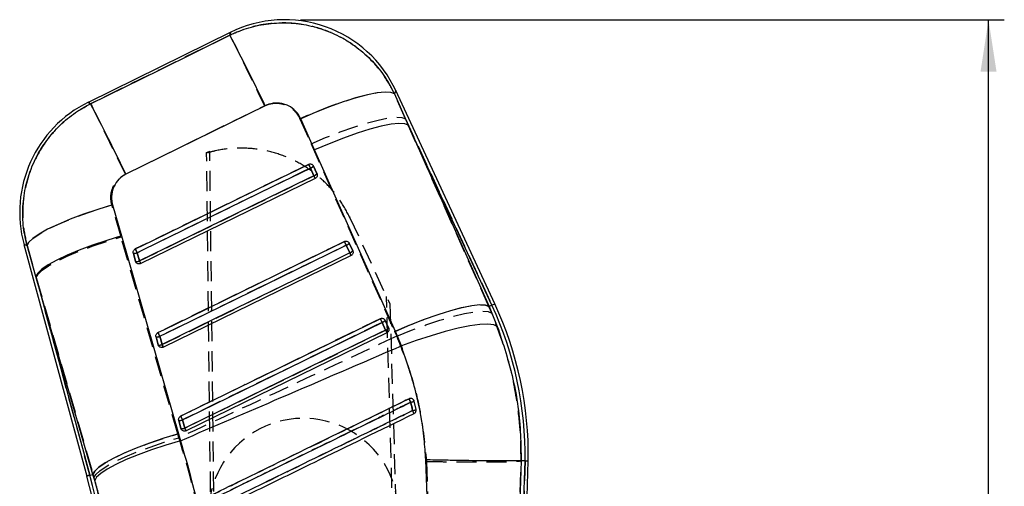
# Model space of a CAD drawing. Extents: x 42 to 497, y 26 to 378.
# Tile 16 of 19: x 196 to 279, y 322 to 361. Entities that reach past the tile are written whole.
import ezdxf

# ---------------------------------------------------------------- set-up
doc = ezdxf.new("R2010")
doc.units = 0
doc.header["$LTSCALE"] = 1.333333
doc.linetypes.add('HIDDEN', pattern=[1.905, 1.27, -0.635])
doc.layers.get('0').update_dxf_attribs({"linetype": 'CONTINUOUS'})
doc.layers.add('FORMATO', color=179, linetype='CONTINUOUS')
doc.styles.add('SLDTEXTSTYLE0', font='TXT', dxfattribs={"width": 0.75})
doc.dimstyles.new('SLDDIMSTYLE0', dxfattribs={"dimtxt": 4.666667, "dimasz": 4.402667, "dimexe": 0, "dimexo": 0.0625, "dimgap": 1.166667, "dimtad": 1, "dimdec": 0, "dimrnd": 1e-09, "dimzin": 12, "dimtxsty": 'SLDTEXTSTYLE0', "dimsah": 1, "dimcen": 0.09, "dimazin": 3, "dimtfac": 1, "dimtdec": 0, "dimtofl": 0, "dimtmove": 0, "dimatfit": 3, "dimtolj": 1, "dimtzin": 12})

# ---------------------------------------------------------------- blocks, each defined once
blk = doc.blocks.new('_D_1')
at = {"layer": 'FORMATO'}
for p, q in [((219.685, 360.949), (279.158, 360.949)), ((277.824, 145.941), (277.824, 360.949)), ((265.867, 145.941), (279.158, 145.941))]:
    blk.add_line(p, q, dxfattribs=at)
for points in [[(277.824, 360.949), (277.147, 356.547), (278.502, 356.547)], [(277.824, 145.941), (278.502, 150.343), (277.147, 150.343)]]:
    blk.add_solid(points, dxfattribs=at)
at = {"layer": 'FORMATO', "insert": (271.809, 272.536), "char_height": 4.6667, "attachment_point": 1, "rotation": 90, "style": 'SLDTEXTSTYLE0'}
blk.add_mtext('215', dxfattribs=at)

msp = doc.modelspace()

# ---------------------------------------------------------------- linework, layer by layer
at = {"color": 7, "linetype": 'CONTINUOUS'}
for p, q in [((213.784298, 359.887508), (201.739721, 353.96689)), ((227.622075, 354.685185), (228.794115, 352.044968)), ((236.105127, 336.938826), (227.74207, 354.955358)), ((220.876264, 349.944053), (219.698215, 352.580605)), ((228.794115, 352.044968), (235.621, 336.714102)), ((235.859192, 336.824668), (228.794115, 352.044968)), ((227.706765, 334.617181), (220.876264, 349.944053)), ((220.520251, 348.411647), (220.818099, 347.769959)), ((220.775046, 348.587898), (221.072903, 347.946225)), ((221.072903, 347.946225), (221.084476, 347.917406)), ((220.929936, 347.545309), (206.177436, 340.34246)), ((203.80019, 345.30258), (204.553139, 342.687575)), ((204.553139, 342.687575), (209.374979, 325.967504)), ((223.801299, 342.068432), (224.099156, 341.426758)), ((196.314968, 341.965316), (201.623459, 322.395583)), ((197.330419, 339.257536), (196.574114, 341.871051)), ((205.750823, 340.534253), (205.562286, 341.229288)), ((206.065696, 340.566886), (205.877166, 341.261936)), ((223.546428, 341.892121), (223.844278, 341.250447)), ((224.099156, 341.426758), (224.110892, 341.397477)), ((205.777683, 340.468166), (205.750823, 340.534253)), ((223.956183, 341.025872), (208.093003, 333.280725)), ((202.146504, 322.537465), (197.330419, 339.257536)), ((197.330419, 339.257536), (201.885138, 322.466573)), ((235.859192, 336.824668), (235.621, 336.714102)), ((235.621, 336.714102), (236.314342, 335.041208)), ((226.572625, 335.37264), (226.870476, 334.730966)), ((226.82755, 335.54898), (227.125406, 334.907306)), ((226.98243, 334.50642), (210.008569, 326.218998)), ((227.125406, 334.907306), (227.137254, 334.877683)), ((228.207695, 333.39457), (227.706765, 334.617181)), ((207.666379, 333.472533), (207.477842, 334.167583)), ((207.981164, 333.505152), (207.792633, 334.200201)), ((207.692992, 333.406893), (207.666379, 333.472533)), ((229.284036, 328.721596), (229.270458, 328.764235)), ((229.444336, 328.010177), (229.284036, 328.721596)), ((209.58194, 326.410813), (209.393403, 327.105855)), ((209.896665, 326.443417), (209.708132, 327.138459)), ((209.608386, 326.345479), (209.58194, 326.410813)), ((209.374979, 325.967504), (209.541593, 325.379541)), ((230.404323, 319.909779), (230.269542, 323.759517)), ((237.012822, 271.851038), (238.662641, 323.682068)), ((237.09696, 265.971849), (238.933719, 323.675809)), ((238.321629, 323.689906), (238.226793, 320.290452)), ((238.321797, 323.689913), (238.321629, 323.689906)), ((238.662641, 323.682068), (238.321797, 323.689913)), ((238.662641, 323.682068), (238.933719, 323.675809)), ((201.885138, 322.466573), (202.146504, 322.537465)), ((202.294283, 322.019731), (202.146504, 322.537465))]:
    msp.add_line(p, q, dxfattribs=at)
at = {"color": 7, "linetype": 'HIDDEN'}
for p, q in [((228.554987, 352.560116), (227.617385, 354.67462)), ((204.881784, 347.890047), (216.651377, 353.67286)), ((219.63818, 352.569355), (220.580137, 350.457085)), ((228.554987, 352.560116), (235.859192, 336.824668)), ((235.609313, 336.708678), (228.554987, 352.560116)), ((220.580137, 350.457085), (227.635561, 334.606899)), ((211.746643, 349.723799), (212.015717, 349.856091)), ((212.805232, 260.11773), (211.747207, 349.67613)), ((213.103177, 260.123851), (212.015717, 349.856091)), ((220.820245, 347.770063), (220.522391, 348.411737)), ((221.072797, 347.946523), (220.774941, 348.588196)), ((221.080803, 347.927568), (221.072797, 347.946523)), ((220.929936, 347.545309), (220.820245, 347.770063)), ((204.520624, 342.599241), (203.745172, 345.295919)), ((223.816315, 344.315899), (223.859187, 344.223542)), ((223.859187, 344.223542), (227.237555, 336.945517)), ((209.316865, 325.960321), (204.520624, 342.599241)), ((224.099045, 341.427071), (223.801189, 342.068745)), ((196.572248, 341.871736), (197.352398, 339.176504)), ((205.562487, 341.22893), (205.751024, 340.533895)), ((205.879241, 341.262189), (206.067775, 340.567155)), ((223.846472, 341.250611), (223.548618, 341.89227)), ((224.107103, 341.407982), (224.099045, 341.427071)), ((205.751024, 340.533895), (205.783494, 340.458168)), ((206.177436, 340.34246), (206.067775, 340.567155)), ((201.885138, 322.466573), (197.352398, 339.176504)), ((197.352398, 339.176504), (202.146955, 322.537591)), ((229.178711, 260.45409), (226.944499, 337.576849)), ((227.237555, 336.945517), (229.476656, 260.460211)), ((235.859192, 336.824668), (235.609313, 336.708678)), ((235.850628, 336.157916), (235.609313, 336.708678)), ((226.872705, 334.731145), (226.57485, 335.372818)), ((227.125293, 334.907619), (226.827437, 335.549293)), ((227.133386, 334.888441), (227.125293, 334.907619)), ((227.635561, 334.606899), (227.80992, 334.204314)), ((207.47805, 334.16721), (207.666587, 333.47216)), ((207.794778, 334.20047), (207.983313, 333.50542)), ((207.666587, 333.47216), (207.698979, 333.396567)), ((228.854793, 328.923678), (228.885249, 328.932939)), ((209.393615, 327.105483), (209.582152, 326.410433)), ((209.710324, 327.138735), (209.898861, 326.443685)), ((209.582152, 326.410433), (209.614491, 326.334921)), ((209.411809, 325.627712), (209.316865, 325.960321)), ((238.662641, 323.682068), (237.028094, 272.330819)), ((238.250181, 321.037618), (238.322404, 323.689839)), ((230.319748, 323.632469), (230.435463, 320.659755)), ((201.885138, 322.466573), (202.146955, 322.537591)), ((202.146955, 322.537591), (202.231206, 322.244717))]:
    msp.add_line(p, q, dxfattribs=at)
at = {"color": 7, "linetype": 'HIDDEN', "flags": 128}
for points in [[(213.71747, 359.637676), (207.785763, 356.721757), (201.949004, 353.852523)], [(213.784298, 359.887508), (213.776628, 359.858839), (213.71747, 359.637676)], [(213.71747, 359.637676), (213.809418, 359.451262), (213.995511, 359.073309), (214.270715, 358.514024), (214.627585, 357.788561), (215.05647, 356.91653), (215.545766, 355.921535), (216.08224, 354.830472), (216.651377, 353.67286)], [(227.617385, 354.67462), (227.31858, 354.801042), (226.825843, 354.830129), (226.152742, 354.761107), (225.317811, 354.595853), (224.344043, 354.338927), (223.258253, 353.997407), (222.090343, 353.580696), (220.872473, 353.100268), (219.63818, 352.569355)], [(227.617385, 354.67462), (227.727678, 354.922963), (227.74207, 354.955358)], [(201.949004, 353.852523), (201.762904, 353.954224), (201.739721, 353.96689)], [(201.949004, 353.852523), (202.040941, 353.66614), (202.226974, 353.288306), (202.502068, 352.729259), (202.858787, 352.004109), (203.287494, 351.132465), (203.776587, 350.137872), (204.31285, 349.047242), (204.881784, 347.890047)], [(220.580137, 350.457085), (221.809631, 350.984303), (223.022973, 351.461572), (224.187044, 351.875854), (225.270068, 352.215854), (226.242483, 352.472288), (227.077749, 352.638153), (227.753065, 352.708934), (228.249999, 352.682678), (228.554987, 352.560116)], [(220.367443, 348.729012), (219.820189, 348.46182), (217.631171, 347.393034), (208.875099, 343.117906), (205.724269, 341.579525)], [(220.522391, 348.411737), (220.496558, 348.464651), (220.470797, 348.517416), (220.446078, 348.568035), (220.423332, 348.614616), (220.403416, 348.655401), (220.387079, 348.688839), (220.374935, 348.713694), (220.367443, 348.729012)], [(220.522391, 348.411737), (219.975138, 348.144544), (217.786124, 347.075758), (209.030068, 342.8006), (205.879241, 341.262189)], [(206.067775, 340.567155), (206.615031, 340.834347), (208.804043, 341.903133), (217.560102, 346.178306), (220.820245, 347.770063)], [(196.572248, 341.871736), (196.712569, 342.149896), (197.054029, 342.476336), (197.587665, 342.842473), (198.299498, 343.238724), (199.170858, 343.65469), (200.178899, 344.079463), (201.297198, 344.501925), (202.496436, 344.910977), (203.745172, 345.295919)], [(197.352398, 339.176504), (197.501168, 339.455886), (197.848577, 339.782936), (198.385615, 340.149207), (199.098345, 340.545161), (199.96829, 340.960545), (200.972881, 341.384588), (202.086061, 341.80629), (203.278955, 342.214702), (204.520624, 342.599241)], [(223.393686, 342.209561), (222.846432, 341.942368), (220.657414, 340.873597), (211.901341, 336.598469), (207.639829, 334.51779)], [(223.548618, 341.89227), (223.522784, 341.945184), (223.497024, 341.997949), (223.472307, 342.048568), (223.449562, 342.095149), (223.429648, 342.135934), (223.413315, 342.169387), (223.401174, 342.194242), (223.393686, 342.209561)], [(196.314968, 341.965316), (196.343359, 341.954989), (196.572248, 341.871736)], [(205.879241, 341.262189), (205.85341, 341.315104), (205.82765, 341.367869), (205.802929, 341.418488), (205.780179, 341.465069), (205.760259, 341.505868), (205.743917, 341.539321), (205.731768, 341.564176), (205.724269, 341.579525)], [(223.548618, 341.89227), (223.001365, 341.625077), (220.812349, 340.556292), (212.056285, 336.281149), (207.794778, 334.20047)], [(207.983313, 333.50542), (208.530568, 333.772613), (210.719584, 334.841398), (219.475648, 339.116556), (223.846472, 341.250611)], [(223.956183, 341.025872), (223.95417, 341.03), (223.948189, 341.042248), (223.93842, 341.062261), (223.925156, 341.08944), (223.908798, 341.122938), (223.889841, 341.161771), (223.868855, 341.20476), (223.846472, 341.250611)], [(227.635561, 334.606899), (228.864911, 335.133983), (230.078086, 335.611103), (231.241981, 336.025221), (232.324831, 336.365072), (233.29709, 336.621342), (234.132225, 336.787058), (234.807447, 336.857689), (235.304329, 336.831329), (235.609313, 336.708678)], [(227.80992, 334.204314), (229.052581, 334.708703), (230.278624, 335.163502), (231.454429, 335.556252), (232.547757, 335.876165), (233.528628, 336.114479), (234.370147, 336.264668), (235.04924, 336.322589), (235.547286, 336.286677), (235.850628, 336.157916)], [(226.419931, 335.690124), (225.872676, 335.422931), (223.683657, 334.354145), (214.927584, 330.079017), (209.555391, 327.456062)], [(226.57485, 335.372818), (226.027596, 335.105626), (223.83858, 334.03684), (215.082513, 329.761697), (209.710324, 327.138735)], [(226.419931, 335.690124), (226.427416, 335.67479), (226.439554, 335.649935), (226.455885, 335.616482), (226.475798, 335.575698), (226.49854, 335.529117), (226.523256, 335.478497), (226.549017, 335.425732), (226.57485, 335.372818)], [(207.794778, 334.20047), (207.768943, 334.253369), (207.743183, 334.306134), (207.718466, 334.356753), (207.695719, 334.403349), (207.675804, 334.444133), (207.659465, 334.477586), (207.647324, 334.502457), (207.639829, 334.51779)], [(209.898861, 326.443685), (210.446116, 326.710885), (212.635132, 327.779671), (221.391199, 332.054807), (226.872705, 334.731145)], [(226.872705, 334.731145), (226.895088, 334.685309), (226.916075, 334.642319), (226.935034, 334.603486), (226.951393, 334.569989), (226.964658, 334.542809), (226.974431, 334.522797), (226.980414, 334.510548), (226.98243, 334.50642)], [(208.093003, 333.280725), (208.090991, 333.284853), (208.08501, 333.297102), (208.075242, 333.317114), (208.061982, 333.344279), (208.045628, 333.377776), (208.026674, 333.416609), (208.005691, 333.459584), (207.983313, 333.50542)], [(209.555391, 327.456062), (209.562881, 327.440722), (209.57502, 327.415852), (209.591355, 327.382399), (209.611269, 327.341614), (209.634014, 327.295026), (209.658731, 327.244406), (209.684491, 327.191641), (209.710324, 327.138735)], [(209.898861, 326.443685), (209.921241, 326.397849), (209.942224, 326.354874), (209.96118, 326.316049), (209.977538, 326.282551), (209.9908, 326.255387), (210.000571, 326.235374), (210.006554, 326.223125), (210.008569, 326.218998)], [(202.146955, 322.537591), (202.29578, 322.816936), (202.643298, 323.143972), (203.180488, 323.510228), (203.89342, 323.906189), (204.763588, 324.321581), (205.768425, 324.745638), (206.881851, 325.167348), (208.074983, 325.575782), (209.316865, 325.960321)], [(202.231206, 322.244717), (202.381354, 322.522914), (202.73019, 322.847752), (203.268673, 323.210811), (203.982856, 323.602682), (204.854228, 324.013216), (205.860209, 324.43176), (206.97473, 324.847488), (208.168913, 325.24961), (209.411809, 325.627712)], [(201.885138, 322.466573), (201.770693, 322.435526), (201.688908, 322.413338), (201.639824, 322.400024), (201.623459, 322.395583)]]:
    msp.add_lwpolyline(points, dxfattribs=at)
at = {"color": 7, "linetype": 'CONTINUOUS', "flags": 128}
for points in [[(201.949746, 353.852121), (207.784672, 356.724305), (213.719608, 359.645678)], [(227.622075, 354.685185), (227.327869, 354.80885), (226.84084, 354.835881), (226.174309, 354.765547), (225.346515, 354.599787), (224.380103, 354.343099), (223.301515, 354.002533), (222.140257, 353.587417), (220.928103, 353.109075), (219.698215, 352.580605)], [(216.708999, 353.681339), (210.772084, 350.764302), (204.935197, 347.89641)], [(228.794115, 352.044968), (228.492313, 352.163998), (228.000152, 352.187661), (227.330949, 352.115301), (226.502811, 351.9489), (225.538144, 351.692928), (224.463051, 351.354344), (223.306621, 350.942282), (222.100144, 350.467918), (220.876264, 349.944053)], [(205.723856, 341.579495), (206.271097, 341.846688), (208.460067, 342.915444), (217.215946, 347.190512), (220.367015, 348.729027)], [(205.877166, 341.261936), (206.424408, 341.529129), (208.613364, 342.59793), (217.369193, 346.873088), (220.520251, 348.411647)], [(220.818099, 347.769959), (220.270859, 347.502766), (218.081901, 346.43398), (209.326072, 342.158807), (206.065696, 340.566886)], [(203.80019, 345.30258), (202.544786, 344.917295), (201.338068, 344.507484), (200.21195, 344.084007), (199.196208, 343.658043), (198.317703, 343.240855), (197.599665, 342.843471), (197.061081, 342.476426), (196.71619, 342.149405), (196.574114, 341.871051)], [(204.553139, 342.687575), (203.304406, 342.302663), (202.10366, 341.893477), (200.982325, 341.470716), (199.969765, 341.045467), (199.092478, 340.628845), (198.37343, 340.231759), (197.831448, 339.864624), (197.480716, 339.537022), (197.330419, 339.257536)], [(207.6394, 334.51776), (208.186642, 334.784953), (210.375609, 335.853709), (219.131476, 340.128762), (223.393249, 342.209561)], [(207.792633, 334.200201), (208.339872, 334.467394), (210.52883, 335.536165), (219.284665, 339.811278), (223.546428, 341.892121)], [(223.844278, 341.250447), (223.297037, 340.983255), (221.108079, 339.914484), (212.352246, 335.63937), (207.981164, 333.505152)], [(235.621, 336.714102), (235.319216, 336.83343), (234.827229, 336.857451), (234.158338, 336.785523), (233.330628, 336.619599), (232.366476, 336.364133), (231.291949, 336.02607), (230.136097, 335.614515), (228.930168, 335.140614), (227.706765, 334.617181)], [(209.554954, 327.456033), (210.102193, 327.723218), (212.291159, 328.791974), (221.047016, 333.067013), (226.419485, 335.690109)], [(209.708132, 327.138459), (210.255372, 327.405652), (212.44433, 328.474423), (221.200163, 332.749499), (226.572625, 335.37264)], [(226.870476, 334.730966), (226.323237, 334.463773), (224.134279, 333.395002), (215.378445, 329.119919), (209.896665, 326.443417)], [(236.314342, 335.041208), (236.017624, 335.178939), (235.522549, 335.231824), (234.842693, 335.19843), (233.996701, 335.079668), (233.007773, 334.8788), (231.903029, 334.601326), (230.712765, 334.254844), (229.469623, 333.848892), (228.207695, 333.39457)], [(209.374979, 325.967504), (208.125526, 325.582577), (206.923969, 325.173354), (205.801789, 324.750555), (204.788394, 324.325254), (203.910332, 323.908595), (203.190614, 323.511502), (202.648096, 323.144382), (202.296991, 322.816839), (202.146504, 322.537465)], [(209.541593, 325.379541), (208.290337, 325.006036), (207.086921, 324.607989), (205.962803, 324.195808), (204.947382, 323.780259), (204.067204, 323.372213), (203.345284, 322.982339), (202.800494, 322.620829), (202.447079, 322.297139), (202.294283, 322.019731)]]:
    msp.add_lwpolyline(points, dxfattribs=at)
at = {"color": 8, "linetype": 'CONTINUOUS', "flags": 128}
for points in [[(213.719608, 359.645678), (213.777341, 359.861506), (213.784298, 359.887508)], [(227.74207, 354.955358), (227.729243, 354.92648), (227.622075, 354.685185)], [(201.739721, 353.96689), (201.76315, 353.95409), (201.949746, 353.852121)], [(196.574114, 341.871051), (196.343985, 341.954766), (196.314968, 341.965316)], [(235.859192, 336.824668), (235.96675, 336.874587), (236.043613, 336.910276), (236.089746, 336.931689), (236.105127, 336.938826)], [(201.623459, 322.395583), (201.639824, 322.400024), (201.688908, 322.413338), (201.770693, 322.435526), (201.885138, 322.466573)]]:
    msp.add_lwpolyline(points, dxfattribs=at)
at = {"color": 7, "linetype": 'CONTINUOUS'}
for centre, radius, start, end in [((218.351455, 350.596353), 10.353, 24.71607167, 116.44958597), ((-40.690239, 228.401394), 286.268113, 25.95285919, 27.28818512), ((206.306879, 344.67573), 10.353, 115.97908437, 195.35272294), ((-51.431964, 223.111983), 285.123261, 25.95408948, 27.29287255), ((239.022053, 357.540298), 20.631262, 205.28261098, 206.26138538), ((220.378424, 348.888973), 0.497951, 286.54812825, 322.79790926), ((220.676164, 348.247437), 0.498128, 286.55511229, 322.79349817), ((229.030239, 351.718026), 9.111887, 205.67638269, 207.25440241), ((241.266722, 350.638665), 19.761348, 205.24849593, 206.2704421), ((223.404363, 342.369862), 0.498416, 286.56083194, 322.78726665), ((205.666559, 341.758387), 0.539276, 258.8512427, 292.98791228), ((224.269785, 350.33729), 20.509765, 205.27771094, 206.26282395), ((223.702329, 341.728035), 0.498236, 286.55305035, 322.7936769), ((231.626096, 344.987924), 8.632811, 205.65419449, 207.31955051), ((205.855134, 341.063163), 0.539098, 258.84336878, 292.99069903), ((214.131259, 344.442635), 8.948449, 205.66569912, 207.27098452), ((208.474122, 324.11285), 30.191592, 359.18245718, 24.90015234), ((208.474122, 324.11285), 30.462731, 359.17617366, 24.90015234), ((243.726213, 343.842772), 19.130832, 205.22367241, 206.27932919), ((226.430623, 335.850359), 0.498378, 286.55453298, 322.79126581), ((225.412624, 342.898169), 19.649905, 205.24475814, 206.27288071), ((226.728455, 335.208725), 0.498421, 286.55543139, 322.78938808), ((234.415018, 338.352322), 8.368652, 205.64085954, 207.35875218), ((207.582177, 334.695952), 0.538573, 258.82967325, 293.00208698), ((207.770663, 334.00136), 0.539012, 258.84443368, 292.98753509), ((215.746967, 337.235019), 8.61508, 205.65468455, 207.32238501), ((265.541296, 346.542451), 40.698028, 205.65330234, 206.11611153), ((228.854822, 329.544125), 0.927782, 278.90131312, 297.55653177), ((228.998014, 329.027875), 1.111266, 278.13407119, 293.68035151), ((262.258192, 344.001488), 36.799032, 205.89968242, 206.34066806), ((209.497708, 327.634346), 0.538686, 258.83533012, 292.99335667), ((226.754551, 335.556353), 19.011611, 205.21855585, 206.28116719), ((209.686256, 326.939174), 0.53856, 258.83149332, 292.99733248), ((217.42516, 330.057307), 8.350955, 205.6423232, 207.36292775), ((144.329192, 306.853934), 59.364769, 1.17783682, 15.17684969), ((144.329192, 306.853934), 59.635908, 1.17827511, 15.17684969)]:
    msp.add_arc(centre, radius, start, end, dxfattribs=at)
at = {"color": 7, "linetype": 'HIDDEN'}
for centre, radius, start, end in [((220.386852, 348.874678), 0.482375, 286.31890676, 323.56586747), ((220.684699, 348.233017), 0.482389, 286.31920146, 323.56517596), ((223.412993, 342.355355), 0.482537, 286.32389109, 323.56106154), ((205.666093, 341.767191), 0.548142, 259.10487581, 292.88339007), ((223.710958, 341.713565), 0.48238, 286.31557575, 323.56443716), ((205.854667, 341.071781), 0.54778, 259.09366863, 292.89473721), ((208.474122, 324.11285), 30.191592, 359.18245718, 24.90015234), ((226.439245, 335.835909), 0.482537, 286.32140738, 323.56017287), ((226.737078, 335.19427), 0.482576, 286.32282187, 323.55856001), ((207.581683, 334.705043), 0.547726, 259.09357764, 292.89566808), ((207.770209, 334.010086), 0.547815, 259.09653168, 292.89278403), ((181.480662, 305.53733), 52.832089, 25.92116153, 26.27335475), ((228.808578, 329.739254), 1.12325, 279.69058497, 295.04235204), ((228.987889, 328.650768), 0.3045, 13.45082617, 25.51397853), ((228.935538, 329.32434), 1.40922, 278.93512723, 291.16465881), ((198.4193, 312.86109), 34.231363, 25.63993163, 26.12127687), ((209.49725, 327.643286), 0.547698, 259.09275579, 292.89452354), ((219.929295, 319.27284), 8, 1.17684969, 181.17684969), ((209.685775, 326.948353), 0.54781, 259.09632157, 292.89095776), ((144.329192, 306.853934), 59.635908, 1.17827511, 15.17684969)]:
    msp.add_arc(centre, radius, start, end, dxfattribs=at)
for points, knots in [([(227.617385, 354.67462), (227.601289, 354.708859), (227.326627, 355.293093), (226.680944, 356.376298), (225.493876, 357.763905), (224.083319, 358.914561), (222.366427, 359.883052), (220.521957, 360.482648), (218.645194, 360.712153), (216.951574, 360.64103), (215.280525, 360.306056), (214.23849, 359.86047), (213.71747, 359.637676)], [0, 0, 0, 0, 0.006913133, 0.117964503, 0.22901483, 0.338921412, 0.448826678, 0.587594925, 0.690334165, 0.793072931, 0.896536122, 1, 1, 1, 1]), ([(201.949004, 353.852523), (201.399383, 353.543194), (200.356761, 352.956401), (199.045354, 351.768126), (197.923568, 350.393495), (197.054444, 348.821466), (196.471746, 347.108182), (196.193018, 345.373874), (196.195616, 343.60236), (196.446704, 342.448612), (196.572248, 341.871736)], [0, 0, 0, 0, 0.132849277, 0.252012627, 0.371175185, 0.506324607, 0.628859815, 0.751395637, 0.875697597, 1, 1, 1, 1]), ([(216.651377, 353.67286), (216.652662, 353.673491), (216.871328, 353.780908), (217.346974, 353.922518), (218.006545, 353.892098), (218.638599, 353.677319), (219.232796, 353.272872), (219.500723, 352.807903), (219.63818, 352.569355)], [0, 0, 0, 0, 0.0012025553, 0.2046371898, 0.4080479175, 0.5466777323, 0.767427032, 1, 1, 1, 1]), ([(211.747207, 349.67613), (211.747136, 349.682154), (211.746963, 349.696817), (211.746761, 349.713796), (211.746643, 349.723799)], [0, 0, 0, 0, 0.410818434, 1, 1, 1, 1]), ([(223.859187, 344.223542), (223.593111, 344.729213), (223.06096, 345.740553), (221.957424, 347.063376), (220.661369, 348.188971), (219.193073, 349.083126), (217.594684, 349.71305), (215.913863, 350.072163), (214.197837, 350.134809), (212.799409, 349.964027), (211.998297, 349.744832), (211.747207, 349.67613)], [0, 0, 0, 0, 0.11825955, 0.236518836, 0.354778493, 0.473038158, 0.591290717, 0.709543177, 0.827782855, 0.946022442, 1, 1, 1, 1]), ([(203.745172, 345.295919), (203.743332, 345.302408), (203.673743, 345.547796), (203.619045, 346.059581), (203.768261, 346.693021), (204.071592, 347.248055), (204.432148, 347.637441), (204.763069, 347.823353), (204.881784, 347.890047)], [0, 0, 0, 0, 0.006658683, 0.251815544, 0.497185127, 0.631987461, 0.867979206, 1, 1, 1, 1]), ([(238.322768, 323.689891), (238.313177, 324.532267), (238.293923, 326.223423), (237.945951, 329.177168), (237.239377, 332.547242), (236.316316, 334.947151), (235.850628, 336.157916)], [0, 0, 0, 0, 0.196932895, 0.3953627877, 0.6949577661, 1, 1, 1, 1]), ([(227.80992, 334.204314), (225.235781, 333.000558), (219.106517, 330.134305), (212.970722, 327.282076), (209.411809, 325.627712)], [0, 0, 0, 0, 0.4199752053, 1, 1, 1, 1]), ([(227.80992, 334.204314), (228.211664, 333.181504), (229.021294, 331.120249), (229.933703, 327.573473), (230.181859, 325.04013), (230.319748, 323.632469)], [0, 0, 0, 0, 0.304423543, 0.613500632, 1, 1, 1, 1]), ([(211.398551, 320.407821), (211.580419, 320.496542), (212.492076, 320.941282), (216.322889, 322.810095), (221.959775, 325.559978), (226.866858, 327.953874), (228.854793, 328.923678)], [0, 0, 0, 0, 0.031255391, 0.156675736, 0.65835636, 1, 1, 1, 1]), ([(229.183928, 328.877924), (229.197381, 328.867698), (229.231025, 328.842125), (229.250816, 328.804502), (229.262694, 328.781923)], [0, 0, 0, 0, 0.399858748, 1, 1, 1, 1]), ([(228.997652, 328.632032), (228.815197, 328.543043), (227.902924, 328.098094), (224.071378, 326.229307), (219.327075, 323.915391), (214.420352, 321.52233), (212.432931, 320.553047), (211.54071, 320.117904)], [0, 0, 0, 0, 0.031355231, 0.15677629, 0.658460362, 0.846671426, 1, 1, 1, 1]), ([(211.699078, 319.418883), (211.881535, 319.507867), (212.793818, 319.952791), (216.625402, 321.821486), (221.368037, 324.134554), (226.274191, 326.527427), (228.261058, 327.496498), (229.154413, 327.932222)], [0, 0, 0, 0, 0.031358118, 0.15679066, 0.658520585, 0.846460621, 1, 1, 1, 1]), ([(229.154413, 327.932222), (229.123199, 328.077759), (229.073052, 328.311577), (229.018318, 328.544202), (228.997652, 328.632032)], [0, 0, 0, 0, 0.622438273, 1, 1, 1, 1]), ([(212.420516, 311.889058), (212.25591, 313.038045), (211.926704, 315.335971), (211.238307, 318.790624), (210.417147, 322.238732), (209.746919, 324.498061), (209.411809, 325.627712)], [0, 0, 0, 0, 0.246889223, 0.493767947, 0.746886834, 1, 1, 1, 1]), ([(230.319748, 323.632469), (230.366431, 323.631606), (230.698523, 323.625464), (231.485595, 323.612357), (232.660078, 323.597298), (233.933967, 323.587451), (235.100873, 323.585527), (236.13214, 323.591357), (236.993783, 323.605143), (237.663023, 323.626379), (238.133903, 323.654339), (238.259571, 323.678006), (238.322404, 323.689839)], [0, 0, 0, 0, 0.011732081, 0.083460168, 0.198031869, 0.312603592, 0.427171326, 0.541739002, 0.656304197, 0.770869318, 0.8854347, 1, 1, 1, 1]), ([(202.231206, 322.244717), (202.453369, 321.420451), (202.897702, 319.771897), (203.418833, 317.198357), (203.831345, 314.567216), (203.992337, 312.786614), (204.072837, 311.89627)], [0, 0, 0, 0, 0.245832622, 0.491672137, 0.745823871, 1, 1, 1, 1])]:
    msp.add_open_spline(points, degree=3, knots=knots, dxfattribs=at)
at = {"color": 7, "linetype": 'CONTINUOUS'}
for points, knots in [([(213.719608, 359.645678), (213.916864, 359.737007), (214.632352, 360.068281), (215.938674, 360.472115), (217.630977, 360.715724), (219.330953, 360.670513), (221.064242, 360.343137), (222.740085, 359.708768), (224.297191, 358.776265), (225.640583, 357.623906), (226.789553, 356.25985), (227.344567, 355.210075), (227.622075, 354.685185)], [0, 0, 0, 0, 0.039752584, 0.144191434, 0.248629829, 0.351138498, 0.453647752, 0.569708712, 0.676652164, 0.783596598, 0.891797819, 1, 1, 1, 1]), ([(196.574114, 341.871051), (196.462919, 342.363242), (196.218648, 343.44447), (196.181159, 345.166022), (196.455788, 347.130082), (197.112356, 348.971499), (198.085381, 350.609174), (199.179429, 351.90755), (200.466848, 353.024786), (201.455447, 353.576343), (201.949746, 353.852121)], [0, 0, 0, 0, 0.106309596, 0.233536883, 0.360762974, 0.52336055, 0.642349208, 0.761336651, 0.880668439, 1, 1, 1, 1]), ([(219.698215, 352.580605), (219.695702, 352.586181), (219.589866, 352.821023), (219.298825, 353.252355), (218.772988, 353.642456), (218.182519, 353.873059), (217.551341, 353.944137), (217.017149, 353.825107), (216.751644, 353.701235), (216.708999, 353.681339)], [0, 0, 0, 0, 0.005218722, 0.21978764, 0.434652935, 0.550719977, 0.753912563, 0.960474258, 1, 1, 1, 1]), ([(220.367015, 348.729027), (220.373005, 348.731805), (220.40991, 348.74892), (220.484524, 348.765483), (220.587619, 348.754292), (220.680449, 348.709619), (220.742689, 348.64879), (220.766755, 348.6035), (220.775046, 348.587898)], [0, 0, 0, 0, 0.041062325, 0.252957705, 0.464856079, 0.676750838, 0.888643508, 1, 1, 1, 1]), ([(204.935197, 347.89641), (204.725664, 347.770495), (204.515161, 347.643998), (204.173911, 347.299436), (203.932687, 346.955407), (203.715946, 346.319562), (203.687975, 345.769088), (203.774485, 345.409443), (203.80019, 345.30258)], [0, 0, 0, 0, 0.235155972, 0.236245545, 0.472330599, 0.635248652, 0.89162002, 1, 1, 1, 1]), ([(221.084476, 347.917406), (221.092414, 347.883577), (221.108295, 347.815902), (221.087308, 347.711445), (221.035133, 347.620741), (220.975276, 347.568944), (220.937476, 347.549239), (220.929936, 347.545309)], [0, 0, 0, 0, 0.237442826, 0.47500248, 0.710428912, 0.942237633, 1, 1, 1, 1]), ([(223.393249, 342.209561), (223.399397, 342.212407), (223.43647, 342.229571), (223.511283, 342.246045), (223.614358, 342.234689), (223.707115, 342.189865), (223.769125, 342.129045), (223.793093, 342.083892), (223.801299, 342.068432)], [0, 0, 0, 0, 0.0421303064, 0.2540175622, 0.4659055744, 0.6777890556, 0.889676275, 1, 1, 1, 1]), ([(205.562286, 341.229288), (205.560004, 341.238869), (205.549942, 341.2811), (205.550988, 341.360158), (205.585926, 341.456823), (205.646553, 341.533898), (205.699962, 341.565401), (205.723856, 341.579495)], [0, 0, 0, 0, 0.071516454, 0.315239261, 0.558970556, 0.802699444, 1, 1, 1, 1]), ([(224.110892, 341.397477), (224.118774, 341.363629), (224.134538, 341.295925), (224.113362, 341.191501), (224.06104, 341.100882), (224.00123, 341.049297), (223.963569, 341.029713), (223.956183, 341.025872)], [0, 0, 0, 0, 0.237759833, 0.475572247, 0.711302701, 0.943382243, 1, 1, 1, 1]), ([(206.177436, 340.34246), (206.145611, 340.33058), (206.081968, 340.306823), (205.978382, 340.313189), (205.883305, 340.35085), (205.815751, 340.407774), (205.787679, 340.452308), (205.777683, 340.468166)], [0, 0, 0, 0, 0.217806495, 0.435555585, 0.654704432, 0.877045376, 1, 1, 1, 1]), ([(226.419485, 335.690109), (226.425743, 335.693003), (226.462929, 335.710202), (226.537882, 335.726599), (226.640949, 335.715155), (226.733645, 335.670197), (226.795503, 335.609397), (226.819402, 335.564341), (226.82755, 335.54898)], [0, 0, 0, 0, 0.042866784, 0.254748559, 0.466630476, 0.678524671, 0.890398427, 1, 1, 1, 1]), ([(207.477842, 334.167583), (207.475524, 334.177336), (207.465445, 334.219745), (207.466639, 334.298986), (207.501753, 334.39559), (207.562406, 334.472396), (207.615664, 334.503775), (207.6394, 334.51776)], [0, 0, 0, 0, 0.072797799, 0.316533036, 0.560283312, 0.804022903, 1, 1, 1, 1]), ([(227.137254, 334.877683), (227.145095, 334.843827), (227.160781, 334.776104), (227.139485, 334.671705), (227.087047, 334.581152), (227.027268, 334.529729), (226.98971, 334.510205), (226.98243, 334.50642)], [0, 0, 0, 0, 0.237949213, 0.475975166, 0.711875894, 0.944149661, 1, 1, 1, 1]), ([(236.314342, 335.041208), (236.79884, 333.572275), (237.780973, 330.594583), (238.293731, 326.727746), (238.315135, 324.410953), (238.321797, 323.689913)], [0, 0, 0, 0, 0.40141083, 0.813705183, 1, 1, 1, 1]), ([(208.093003, 333.280725), (208.061178, 333.268843), (207.997535, 333.245082), (207.893953, 333.251478), (207.798869, 333.28911), (207.731179, 333.346157), (207.703064, 333.390874), (207.692992, 333.406893)], [0, 0, 0, 0, 0.217558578, 0.435069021, 0.65395, 0.876028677, 1, 1, 1, 1]), ([(209.541593, 325.379541), (212.370989, 326.592714), (218.594409, 329.261158), (224.815138, 331.935877), (228.207695, 333.39457)], [0, 0, 0, 0, 0.454636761, 1, 1, 1, 1]), ([(230.269542, 323.759517), (230.228658, 324.34532), (230.094062, 326.273874), (229.520621, 329.553435), (228.64867, 332.10444), (228.207695, 333.39457)], [0, 0, 0, 0, 0.17738396, 0.583974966, 1, 1, 1, 1]), ([(228.854866, 328.923276), (228.675652, 328.835853), (227.766643, 328.392428), (223.938473, 326.524947), (218.298898, 323.773862), (213.389114, 321.378778), (211.398509, 320.407724)], [0, 0, 0, 0, 0.030799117, 0.156219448, 0.657900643, 1, 1, 1, 1]), ([(229.270458, 328.764235), (229.254625, 328.794629), (229.222958, 328.85542), (229.140372, 328.920217), (229.043163, 328.954998), (228.942599, 328.95715), (228.882729, 328.934033), (228.854866, 328.923276)], [0, 0, 0, 0, 0.205306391, 0.410626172, 0.615943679, 0.821265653, 1, 1, 1, 1]), ([(211.540075, 320.116563), (214.470351, 321.545054), (219.419943, 323.957949), (225.239364, 326.794959), (228.128522, 328.203452), (228.998381, 328.627517)], [0, 0, 0, 0, 0.503530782, 0.850524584, 1, 1, 1, 1]), ([(229.155247, 327.927789), (226.223823, 326.498689), (221.272365, 324.084803), (215.453451, 321.248098), (212.565973, 319.840474), (211.698545, 319.417609)], [0, 0, 0, 0, 0.503778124, 0.850929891, 1, 1, 1, 1]), ([(228.998381, 328.627517), (229.018712, 328.541189), (229.073487, 328.308616), (229.123683, 328.074809), (229.155247, 327.927789)], [0, 0, 0, 0, 0.371185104, 1, 1, 1, 1]), ([(229.27994, 327.673485), (229.309228, 327.691499), (229.367801, 327.727526), (229.426175, 327.814344), (229.455848, 327.912259), (229.44809, 327.97825), (229.444336, 328.010177)], [0, 0, 0, 0, 0.2538691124, 0.5077241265, 0.7618299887, 1, 1, 1, 1]), ([(209.393403, 327.105855), (209.39106, 327.115727), (209.380966, 327.158261), (209.382269, 327.237627), (209.417495, 327.334193), (209.478166, 327.410821), (209.531323, 327.442119), (209.554954, 327.456033)], [0, 0, 0, 0, 0.073673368, 0.317425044, 0.561164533, 0.804913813, 1, 1, 1, 1]), ([(211.825354, 319.158261), (213.326385, 319.890531), (216.328447, 321.35507), (222.146645, 324.193475), (226.463805, 326.299621), (229.27994, 327.673485)], [0, 0, 0, 0, 0.2579883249, 0.5159767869, 1, 1, 1, 1]), ([(210.008569, 326.218998), (209.976745, 326.207117), (209.913103, 326.183358), (209.809518, 326.189738), (209.71444, 326.227386), (209.646651, 326.284508), (209.618508, 326.32935), (209.608386, 326.345479)], [0, 0, 0, 0, 0.21739111, 0.434730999, 0.653441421, 0.87534418, 1, 1, 1, 1]), ([(209.541593, 325.379541), (209.856194, 324.289792), (210.485401, 322.110278), (211.27156, 318.732698), (211.941365, 315.292055), (212.263386, 312.965575), (212.4244, 311.802311)], [0, 0, 0, 0, 0.24688728, 0.493777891, 0.746883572, 1, 1, 1, 1]), ([(238.321629, 323.689906), (238.259007, 323.685184), (238.133765, 323.675739), (237.663501, 323.66852), (236.994838, 323.666816), (236.133718, 323.670835), (235.102903, 323.680515), (233.936371, 323.695309), (232.662742, 323.714923), (231.471149, 323.735927), (230.666026, 323.75151), (230.316244, 323.758573), (230.269542, 323.759517)], [0, 0, 0, 0, 0.114058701, 0.228117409, 0.342176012, 0.456234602, 0.570295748, 0.684356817, 0.798421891, 0.912486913, 0.988315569, 1, 1, 1, 1]), ([(204.081863, 311.821027), (204.006763, 312.669898), (203.856568, 314.367575), (203.467138, 316.932758), (202.962006, 319.499355), (202.516855, 321.179613), (202.294283, 322.019731)], [0, 0, 0, 0, 0.246010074, 0.492000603, 0.746003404, 1, 1, 1, 1])]:
    msp.add_open_spline(points, degree=3, knots=knots, dxfattribs=at)

# ---------------------------------------------------------------- dimensions: what is measured, and where the dimension line sits
at = {"layer": 'FORMATO'}
dim = msp.add_linear_dim(base=(277.824436, 360.949353), p1=(264.534044, 145.940664), p2=(218.351455, 360.949353), angle=90, dimstyle='SLDDIMSTYLE0', dxfattribs=at)
dim.commit()
dim.dimension.update_dxf_attribs({"geometry": '_D_1', "text_midpoint": (277.824436, 277.708628), "dimtype": 160})

doc.saveas('drawing.dxf')
